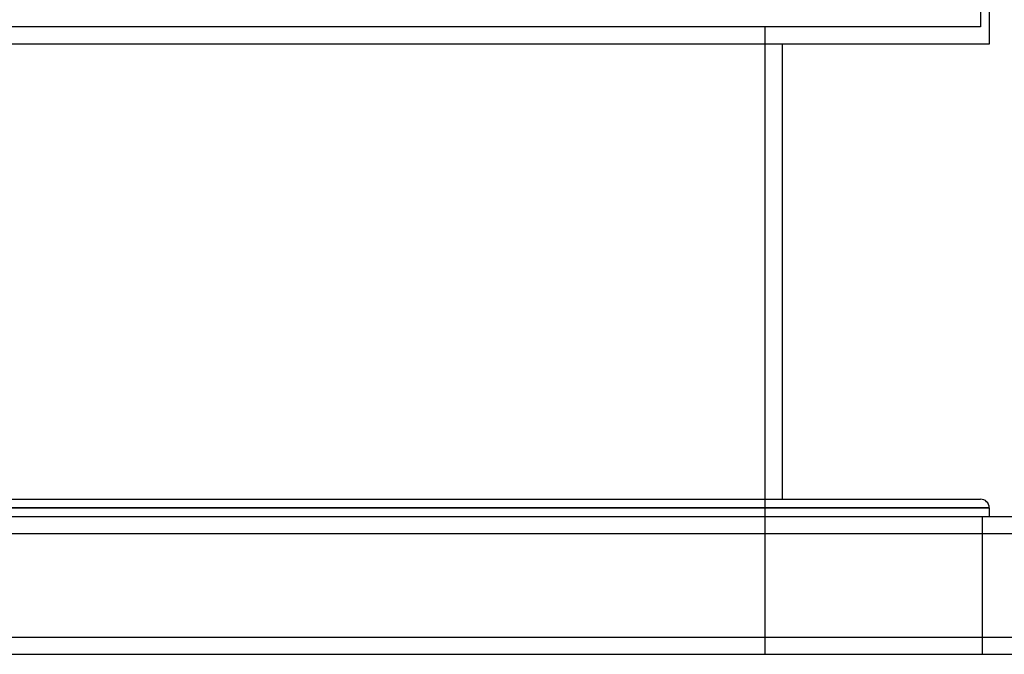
# Model space of a CAD drawing. Header units: millimetres. Extents: x -448 to 448, y -205 to 205.
# Tile 8 of 14: x 9 to 294, y -205 to -21. Entities that reach past the tile are written whole.
import ezdxf

# ---------------------------------------------------------------- set-up
doc = ezdxf.new("R2010")
doc.units = ezdxf.units.MM
doc.layers.add('HIDDEN', color=7, linetype='Continuous')
doc.layers.add('THICK', color=7, linetype='Continuous')

msp = doc.modelspace()

# ---------------------------------------------------------------- linework, layer by layer
at = {"layer": 'HIDDEN'}
for p, q in [((287.5, -0.85), (287.5, -23)), ((287.5, -23), (0, -23)), ((225, -23), (225, -205)), ((290, -162.5), (0, -162.5)), ((288, -165), (288, -205)), ((288, -165), (288, -205)), ((-350, -170), (350, -170)), ((-350, -200), (350, -200))]:
    msp.add_line(p, q, dxfattribs=at)
at = {"layer": 'THICK'}
for p, q in [((290, -0.99), (290, -28)), ((290, -28), (0, -28)), ((230, -28), (230, -160)), ((0, -160), (287.5, -160)), ((0, -162.5), (290, -162.5)), ((290, -162.5), (290, -165)), ((-350, -165), (350, -165)), ((-350, -170), (350, -170)), ((-350, -200), (350, -200)), ((-350, -205), (350, -205))]:
    msp.add_line(p, q, dxfattribs=at)
msp.add_arc((287.5, -162.5), 2.5, 0, 90, dxfattribs=at)

doc.saveas('drawing.dxf')
